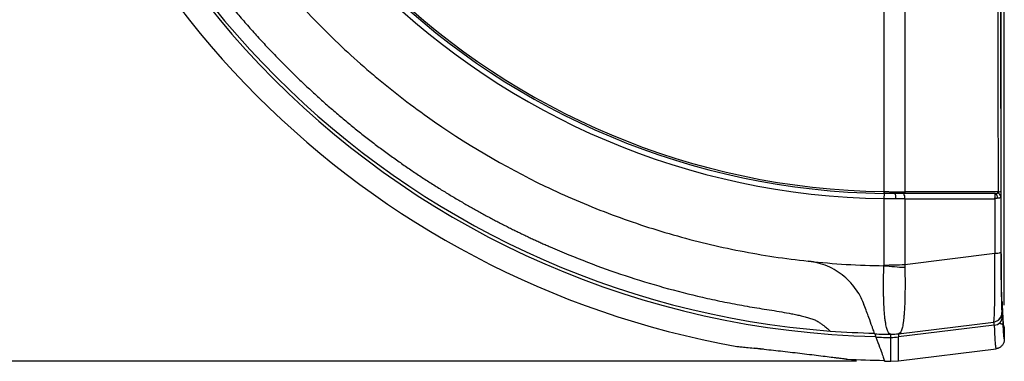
# Model space of a CAD drawing. Header units: millimetres. Extents: x 25 to 1092, y 25 to 838.
# Tile 35 of 94: x 524 to 670, y 195 to 245. Entities that reach past the tile are written whole.
import ezdxf

# ---------------------------------------------------------------- set-up
doc = ezdxf.new("R2010")
doc.units = ezdxf.units.MM
doc.header["$LTSCALE"] = 4
doc.layers.add('DIMENSIONS', color=140, linetype='Continuous', lineweight=25)
doc.styles.add('SLDTEXTSTYLE0', font='TXT', dxfattribs={"width": 0.7})
doc.dimstyles.new('SLDDIMSTYLE0', dxfattribs={"dimtxt": 8.632031, "dimasz": 13.208, "dimexe": 0, "dimexo": 0.0625, "dimgap": 2.158008, "dimtad": 0, "dimtih": 1, "dimtoh": 1, "dimrnd": 1e-09, "dimzin": 12, "dimdsep": 46, "dimtxsty": 'SLDTEXTSTYLE0', "dimsah": 1, "dimcen": 0.09, "dimadec": 0, "dimazin": 3, "dimtfac": 1, "dimtofl": 0, "dimtmove": 0, "dimatfit": 3, "dimfxl": 0, "dimfrac": 2, "dimtolj": 1, "dimtzin": 12, "dimarcsym": 0})
doc.dimstyles.new('SLDDIMSTYLE1', dxfattribs={"dimtxt": 8.632031, "dimasz": 13.208, "dimexe": 0, "dimexo": 0.0625, "dimgap": 2.158008, "dimtad": 0, "dimtih": 1, "dimtoh": 1, "dimrnd": 1e-09, "dimzin": 4, "dimdsep": 46, "dimtxsty": 'SLDTEXTSTYLE0', "dimsah": 1, "dimcen": 0.09, "dimadec": 0, "dimazin": 1, "dimtfac": 1, "dimtofl": 0, "dimtmove": 0, "dimatfit": 3, "dimfxl": 0, "dimfrac": 2, "dimtolj": 1, "dimtzin": 12, "dimarcsym": 0})

# ---------------------------------------------------------------- blocks, each defined once
blk = doc.blocks.new('_D')
at = {"layer": 'DIMENSIONS'}
for p, q in [((501.61, 522.38), (501.61, 558.65)), ((669.88, 202.92), (669.88, 558.65)), ((501.61, 545.95), (561.99, 545.95)), ((573.68, 545.95), (570.79, 545.95)), ((570.79, 545.95), (570.79, 532.23)), ((599.34, 545.95), (602.23, 545.95)), ((602.23, 545.95), (602.23, 532.23)), ((669.88, 545.95), (611.03, 545.95)), ((570.79, 532.23), (573.68, 532.23)), ((602.23, 532.23), (599.34, 532.23))]:
    blk.add_line(p, q, dxfattribs=at)
for points in [[(501.61, 545.95), (514.82, 543.91), (514.82, 547.98)], [(669.88, 545.95), (656.67, 547.98), (656.67, 543.91)]]:
    blk.add_solid(points, dxfattribs=at)
at = {"layer": 'DIMENSIONS', "char_height": 8.467, "attachment_point": 1, "style": 'SLDTEXTSTYLE0'}
for s, insert in [('168.3', (570.09, 558.79)), ('6.62', (573.68, 543.14))]:
    blk.add_mtext(s, dxfattribs=dict(at, insert=insert))
blk = doc.blocks.new('_D_2')
at = {"layer": 'DIMENSIONS'}
for p, q in [((496.87, 357.57), (454.35, 357.57)), ((467.05, 357.57), (467.05, 293.08)), ((454.23, 277.43), (451.33, 277.43)), ((451.33, 277.43), (451.33, 263.71)), ((479.88, 277.43), (482.78, 277.43)), ((482.78, 277.43), (482.78, 263.71)), ((451.33, 263.71), (454.23, 263.71)), ((482.78, 263.71), (479.88, 263.71)), ((467.05, 194.61), (467.05, 261.78)), ((647.97, 194.61), (454.35, 194.61))]:
    blk.add_line(p, q, dxfattribs=at)
for points in [[(467.05, 357.57), (465.02, 344.36), (469.08, 344.36)], [(467.05, 194.61), (469.08, 207.81), (465.02, 207.81)]]:
    blk.add_solid(points, dxfattribs=at)
at = {"layer": 'DIMENSIONS', "char_height": 8.467, "attachment_point": 1, "style": 'SLDTEXTSTYLE0'}
for s, insert in [('163.0', (450.64, 290.28)), ('6.42', (454.23, 274.63))]:
    blk.add_mtext(s, dxfattribs=dict(at, insert=insert))
blk = doc.blocks.new('_D_3')
at = {"layer": 'DIMENSIONS'}
for p, q in [((513.36, 520.53), (410.88, 520.53)), ((423.58, 520.53), (423.58, 373.46)), ((407.16, 357.8), (404.26, 357.8)), ((404.26, 357.8), (404.26, 344.09)), ((439.99, 357.8), (442.89, 357.8)), ((442.89, 357.8), (442.89, 344.09)), ((404.26, 344.09), (407.16, 344.09)), ((442.89, 344.09), (439.99, 344.09)), ((423.58, 194.61), (423.58, 342.15)), ((647.97, 194.61), (410.88, 194.61))]:
    blk.add_line(p, q, dxfattribs=at)
for points in [[(423.58, 520.53), (421.55, 507.32), (425.61, 507.32)], [(423.58, 194.61), (425.61, 207.81), (421.55, 207.81)]]:
    blk.add_solid(points, dxfattribs=at)
at = {"layer": 'DIMENSIONS', "char_height": 8.467, "attachment_point": 1, "style": 'SLDTEXTSTYLE0'}
for s, insert in [('325.9', (407.16, 370.65)), ('12.83', (407.16, 355))]:
    blk.add_mtext(s, dxfattribs=dict(at, insert=insert))

msp = doc.modelspace()

# ---------------------------------------------------------------- linework, layer by layer
for p, q in [((652.03094, 219.744525), (652.026902, 219.469658)), ((652.042005, 219.469437), (652.030778, 218.697994)), ((655.122982, 208.931242), (668.466199, 210.599189)), ((649.000872, 202.908094), (649.078562, 202.985785)), ((669.527996, 201.796302), (669.565592, 201.800918)), ((654.18423, 198.673695), (668.298733, 200.406738)), ((668.298733, 200.406738), (668.336329, 200.411354)), ((668.380432, 199.927871), (654.183571, 198.196104)), ((654.18423, 198.673695), (654.18412, 198.673681)), ((669.878021, 199.4754), (669.878021, 197.839283)), ((630.226046, 196.7961), (630.239735, 196.794729)), ((634.176727, 196.386223), (632.84184, 196.527566)), ((654.183651, 194.673623), (668.651128, 196.450006)), ((668.63246, 196.460001), (668.982055, 196.532849)), ((644.886665, 195.144846), (645.907919, 195.014867)), ((645.935104, 194.999698), (646.507525, 194.914196)), ((646.450964, 194.921684), (646.161939, 194.960027)), ((646.28263, 194.95883), (646.542149, 194.909587)), ((653.048107, 194.606657), (654.183925, 194.673657))]:
    msp.add_line(p, q)
at = {"flags": 128}
for points in [[(669.618729, 202.775659), (669.596745, 203.351166), (669.584894, 203.474937), (669.575215, 203.479017), (669.560106, 203.479329), (669.543799, 203.47975), (669.535187, 203.478158), (669.523107, 203.500013), (669.487097, 204.120802), (669.455322, 205.554358), (669.430823, 207.663069), (669.415953, 210.241298), (669.408611, 214.134845), (669.402811, 218.046804), (669.397521, 221.961774), (669.392743, 225.878848), (669.381061, 238.203355), (669.374904, 249.224947)], [(652.042005, 219.469437), (652.040117, 219.469465), (652.038229, 219.469492), (652.036341, 219.46952), (652.034453, 219.469547), (652.032565, 219.469575), (652.030677, 219.469603), (652.02879, 219.46963), (652.026902, 219.469658)]]:
    msp.add_lwpolyline(points, dxfattribs=at)
for centre, radius, start, end in [((653.734087, 328.55802), 130.32678, 181.2866802, 268.7133198), ((653.628021, 328.451954), 109.765582, 182.19249007, 269.1662368), ((653.628021, 328.451954), 108.994057, 183.03931783, 269.15829653), ((653.628021, 328.451954), 108.71916, 183.03931791, 269.15829653), ((653.734087, 328.55802), 129.846553, 184.28370006, 265.71629994), ((653.734087, 328.55802), 133.846553, 190.11603475, 259.88382732), ((701.408511, 218.960982), 49.369124, 179.09086927, 179.40989746), ((655.169995, 219.664634), 0.335057, 169.28197402, 218.87983666), ((654.253837, 218.859431), 0.885071, 348.96582695, 42.23238042), ((655.434476, 219.666166), 0.317666, 169.14500766, 221.95770908), ((668.247274, 218.850446), 0.65076, 351.72536459, 68.00667351), ((668.795027, 218.920225), 0.581879, 4.93965601, 84.13608381), ((669.028282, 220.699019), 0.975404, 265.53394224, 291.1337229), ((668.626283, 212.358792), 1.76687, 264.80170632, 295.51118004), ((653.628021, 328.451954), 119.707542, 263.88343648, 269.23228417), ((652.077837, 275.462891), 66.601301, 269.95832552, 272.62059131), ((658.578497, 274.583862), 66.154203, 264.31393467, 267.01803951), ((668.128075, 201.796218), 1.399921, 277.00208804, 0.00346044), ((668.165671, 201.800834), 1.399921, 277.00208507, 0.00346044), ((668.250814, 201.28114), 1.359463, 275.47119829, 358.32421967), ((653.734087, 328.55802), 129.846553, 265.71629994, 268.63073549), ((653.628021, 328.451954), 129.846553, 268.69513711, 269.72523946), ((653.04287, 206.521894), 7.915089, 269.72837767, 279.22561308), ((653.087406, 207.60661), 9, 269.74368267, 277), ((653.628021, 328.451954), 130.32678, 268.77744814, 269.74543132), ((653.057424, 207.631495), 9.502358, 269.94844443, 276.8062535), ((653.086881, 207.627416), 9.501032, 269.7713978, 276.62882836), ((630.412705, 197.753805), 0.974549, 259.77654348, 275.86223797), ((653.734087, 328.55802), 133.846553, 266.92367081, 269.29401829), ((653.628021, 328.451954), 133.846553, 269.35623103, 269.75169888)]:
    msp.add_arc(centre, radius, start, end)
for points, knots in [([(524.25027, 318.859127), (524.250983, 318.858427), (524.252404, 318.857032), (524.263857, 318.845636), (524.281969, 318.8274), (524.307266, 318.801661), (524.356098, 318.751453), (524.445691, 318.657846), (524.601109, 318.487962), (524.794723, 318.264289), (525.02573, 317.976799), (525.28262, 317.63145), (525.519103, 317.27765), (525.707026, 316.971588), (525.829294, 316.744509), (525.922541, 316.532058), (526.004707, 316.325921), (526.131676, 315.975034), (526.298377, 315.442384), (526.479272, 314.75533), (526.645326, 314.020761), (526.842573, 313.047816), (527.069354, 311.802203), (527.270366, 310.582847), (527.42738, 309.595696), (527.547575, 308.833642), (527.745677, 307.585572), (528.083876, 305.618981), (528.598937, 302.941588), (529.402863, 299.236532), (530.553851, 294.661399), (532.203217, 289.136208), (534.236939, 283.326667), (536.118541, 278.702553), (537.629636, 275.327616), (538.596099, 273.268177), (539.599888, 271.224695), (540.640601, 269.198177), (541.71779, 267.18964), (542.830973, 265.200077), (543.97963, 263.230468), (545.163208, 261.28177), (546.381118, 259.354923), (547.632738, 257.450843), (548.917413, 255.57042), (550.234459, 253.714522), (551.583159, 251.88399), (552.962769, 250.079636), (554.37252, 248.302246), (555.811603, 246.552562), (557.279243, 244.831354), (558.774413, 243.139128), (560.29693, 241.477228), (561.84336, 239.843727), (562.897184, 238.779154), (563.423519, 238.247451)], [0, 0, 0, 0, 0.0031705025, 0.0063176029, 0.0094438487, 0.0125518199, 0.0156441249, 0.0235353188, 0.0312147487, 0.0391313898, 0.0468156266, 0.0547567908, 0.0623815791, 0.0667257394, 0.0701715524, 0.0726068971, 0.0752246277, 0.0780374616, 0.0854616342, 0.093767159, 0.1010261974, 0.1094878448, 0.1252184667, 0.140926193, 0.1483444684, 0.1566344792, 0.1651702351, 0.1880565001, 0.219339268, 0.2508432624, 0.3071892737, 0.367548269, 0.431985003, 0.5005477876, 0.5243553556, 0.5481855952, 0.5720345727, 0.595898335, 0.619772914, 0.6436543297, 0.6675385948, 0.6914217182, 0.7152997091, 0.7391685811, 0.7630243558, 0.7868630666, 0.8106807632, 0.8344735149, 0.8582374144, 0.8819685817, 0.9056631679, 0.9293173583, 0.9529273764, 0.9764894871, 1, 1, 1, 1]), ([(534.611176, 315.614594), (534.976194, 312.229242), (535.485121, 308.860773), (536.463688, 303.848896), (536.82554, 302.186618), (537.615931, 298.892421), (538.044862, 297.25844), (540.355365, 289.153021), (542.732375, 282.874221), (547.091206, 273.764484), (548.675936, 270.779147), (550.827021, 267.113643), (551.266003, 266.383535), (552.156928, 264.936966), (552.60936, 264.219652), (553.987461, 262.085535), (554.93401, 260.686618), (557.855199, 256.559723), (559.910992, 253.901268), (564.235196, 248.766505), (566.503614, 246.290203), (571.258188, 241.52413), (573.74442, 239.234426), (576.990381, 236.490663), (577.646744, 235.947685), (578.967347, 234.87857), (579.632312, 234.351809), (581.641091, 232.794735), (582.998777, 231.787612), (589.87907, 226.905561), (595.67729, 223.491377), (603.288565, 219.831307), (604.829164, 219.12996), (607.947829, 217.789897), (609.528069, 217.150533), (614.300287, 215.33816), (617.522835, 214.269747), (622.41721, 212.873306), (624.058784, 212.442268), (627.362285, 211.649493), (629.025357, 211.287539), (634.037067, 210.309019), (637.405423, 209.800115), (640.790661, 209.435108)], [0, 0, 0, 0, 0.0625, 0.0625, 0.09375, 0.09375, 0.125, 0.125, 0.25, 0.25, 0.3125, 0.3125, 0.328125, 0.328125, 0.34375, 0.34375, 0.375, 0.375, 0.4375, 0.4375, 0.5, 0.5, 0.5625, 0.5625, 0.578125, 0.578125, 0.59375, 0.59375, 0.625, 0.625, 0.75, 0.75, 0.78125, 0.78125, 0.8125, 0.8125, 0.875, 0.875, 0.90625, 0.90625, 0.9375, 0.9375, 1, 1, 1, 1]), ([(652.036489, 246.618125), (652.036326, 246.017975), (652.035997, 244.803928), (652.035519, 242.962638), (652.035051, 241.080472), (652.034597, 239.157525), (652.034158, 237.193863), (652.03373, 235.189567), (652.033235, 232.774928), (652.032673, 229.928033), (652.032067, 226.627406), (652.031488, 223.220345), (652.031124, 220.915179), (652.03094, 219.744525)], [0, 0, 0, 0, 0.0668730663, 0.135277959, 0.2052146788, 0.2766832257, 0.3496835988, 0.4242157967, 0.5002798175, 0.6191431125, 0.7420509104, 0.8690032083, 1, 1, 1, 1]), ([(668.927967, 246.602135), (668.928299, 245.9122), (668.928962, 244.532246), (668.930136, 242.462729), (668.931442, 240.393425), (668.932892, 238.324429), (668.934483, 236.255786), (668.936215, 234.187556), (668.938089, 232.119797), (668.940104, 230.052564), (668.942262, 227.985917), (668.94456, 225.919905), (668.947002, 223.854613), (668.949575, 221.789997), (668.951411, 220.414411), (668.952328, 219.726576)], [0, 0, 0, 0, 0.076866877, 0.1537431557, 0.2306288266, 0.3075238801, 0.3844283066, 0.4613420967, 0.5382652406, 0.615197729, 0.692139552, 0.7690907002, 0.846051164, 0.9230209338, 1, 1, 1, 1]), ([(669.355598, 246.623558), (669.35593, 245.93397), (669.356594, 244.554899), (669.357769, 242.486968), (669.359076, 240.419758), (669.360526, 238.353305), (669.362117, 236.287599), (669.36385, 234.222642), (669.365724, 232.158433), (669.367739, 230.094974), (669.369896, 228.032265), (669.372193, 225.970298), (669.374635, 223.909103), (669.377208, 221.848576), (669.379042, 220.475706), (669.37996, 219.789219)], [0, 0, 0, 0, 0.07694619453, 0.15388082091, 0.23080598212, 0.30772378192, 0.38463632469, 0.46154571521, 0.53845405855, 0.61536345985, 0.69227602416, 0.76919385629, 0.8461190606, 0.92305374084, 1, 1, 1, 1]), ([(563.423519, 238.247451), (563.690064, 237.982261), (564.221158, 237.453866), (565.02357, 236.673166), (565.826136, 235.904872), (566.629244, 235.149541), (567.43249, 234.406927), (568.235681, 233.676992), (569.038576, 232.959635), (569.840949, 232.254769), (570.642578, 231.5623), (571.443244, 230.882129), (572.242733, 230.214156), (573.040834, 229.558277), (573.837342, 228.914383), (574.632054, 228.282367), (575.424774, 227.662115), (576.215307, 227.053512), (577.003466, 226.456442), (577.789065, 225.870785), (578.571924, 225.29642), (579.351867, 224.733223), (580.128722, 224.18107), (580.902322, 223.639835), (581.672502, 223.109388), (582.439104, 222.589601), (583.201971, 222.080343), (583.960955, 221.581483), (584.715906, 221.092887), (585.466682, 220.614423), (586.213144, 220.145956), (586.955157, 219.687351), (587.692589, 219.238472), (588.425314, 218.799185), (589.153208, 218.369351), (589.87615, 217.948837), (590.594024, 217.537503), (591.306719, 217.135215), (592.014125, 216.741836), (592.716136, 216.357228), (593.412651, 215.981257), (594.10357, 215.613786), (594.788799, 215.25468), (595.468246, 214.903803), (596.141822, 214.561021), (596.809441, 214.226201), (597.47102, 213.899208), (598.12648, 213.579911), (598.775744, 213.268178), (599.418739, 212.963877), (600.055394, 212.666879), (600.68564, 212.377054), (601.309412, 212.094275), (601.926649, 211.818413), (604.154675, 210.836665), (608.039222, 209.244032), (613.654401, 207.242506), (619.350532, 205.506962), (624.162022, 204.282558), (628.042896, 203.438421), (630.501901, 202.963165), (632.46193, 202.620937), (633.937328, 202.381659), (635.39925, 202.15314), (636.872528, 201.911342), (638.111581, 201.687637), (639.078015, 201.494311), (639.809541, 201.332538), (640.497898, 201.156097), (641.073078, 200.981844), (641.494786, 200.832743), (641.753196, 200.728086), (641.940784, 200.641548), (642.071938, 200.572992), (642.194568, 200.500953), (642.430421, 200.35756), (642.75942, 200.140633), (643.119598, 199.875467), (643.418103, 199.637297), (643.650155, 199.437487), (643.826693, 199.276445), (643.93478, 199.173119), (643.996609, 199.112763), (644.029236, 199.080276), (644.0332, 199.076235), (644.035194, 199.074203)], [0, 0, 0, 0, 0.0118156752, 0.0235428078, 0.0351809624, 0.0467297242, 0.0581886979, 0.0695575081, 0.0808357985, 0.0920232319, 0.1031194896, 0.1141242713, 0.1250372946, 0.1358582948, 0.1465870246, 0.1572232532, 0.167766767, 0.1782173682, 0.188574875, 0.1988391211, 0.2090099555, 0.2190872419, 0.2290708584, 0.2389606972, 0.2487566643, 0.258458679, 0.2680666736, 0.2775805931, 0.2870003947, 0.2963260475, 0.3055575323, 0.3146948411, 0.3237379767, 0.3326869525, 0.341541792, 0.3503025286, 0.3589692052, 0.3675418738, 0.3760205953, 0.3844054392, 0.3926964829, 0.4008938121, 0.4089975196, 0.4170077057, 0.4249244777, 0.4327479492, 0.4404782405, 0.4481154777, 0.4556597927, 0.4631113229, 0.470470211, 0.4777366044, 0.4849106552, 0.4919925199, 0.4989823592, 0.5614229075, 0.6238712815, 0.6862501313, 0.7484827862, 0.7798311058, 0.8110500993, 0.8271795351, 0.8423557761, 0.858020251, 0.8736773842, 0.8892945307, 0.8976892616, 0.9048801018, 0.9131586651, 0.9206114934, 0.9247311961, 0.9284654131, 0.9305322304, 0.9324455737, 0.9342807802, 0.9364449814, 0.9442514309, 0.952399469, 0.9601878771, 0.9682066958, 0.9760519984, 0.984120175, 0.9893593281, 0.9946484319, 1, 1, 1, 1]), ([(653.637569, 219.457199), (653.549266, 219.457341), (653.372977, 219.457624), (653.107357, 219.458787), (652.841552, 219.460501), (652.575383, 219.462842), (652.308833, 219.465749), (652.130971, 219.468208), (652.042005, 219.469437)], [0, 0, 0, 0, 0.1675597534, 0.3345169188, 0.5010563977, 0.6673620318, 0.8336162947, 1, 1, 1, 1]), ([(652.045601, 219.744305), (652.134856, 219.74304), (652.312392, 219.740522), (652.57695, 219.737544), (652.83801, 219.735142), (653.095213, 219.733353), (653.348375, 219.732086), (653.515135, 219.73168), (653.597956, 219.731478)], [0, 0, 0, 0, 0.1716183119, 0.3413644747, 0.5091532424, 0.6749044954, 0.8385433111, 1, 1, 1, 1]), ([(653.597956, 219.731478), (653.596823, 219.672014), (653.599852, 219.599412), (653.615423, 219.491656), (653.627247, 219.461452), (653.637569, 219.457199)], [0, 0, 0, 0, 0.5, 0.5, 1, 1, 1, 1]), ([(653.597956, 219.731478), (653.68256, 219.731264), (653.851541, 219.730837), (654.102803, 219.730063), (654.351638, 219.729172), (654.597854, 219.728158), (654.759912, 219.72735), (654.840783, 219.726947)], [0, 0, 0, 0, 0.201242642, 0.4019419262, 0.6020190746, 0.8013969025, 1, 1, 1, 1]), ([(653.637569, 219.457199), (653.653848, 219.451147), (653.671189, 219.428641), (653.703954, 219.344081), (653.719256, 219.281854), (653.743395, 219.129826), (653.752152, 219.040619), (653.761927, 218.860321), (653.763013, 218.769748), (653.761375, 218.687673)], [0, 0, 0, 0, 0.25, 0.25, 0.5, 0.5, 0.75, 0.75, 1, 1, 1, 1]), ([(654.909165, 219.454322), (654.825464, 219.454581), (654.658376, 219.455096), (654.405194, 219.455739), (654.150801, 219.4563), (653.89506, 219.456789), (653.723382, 219.457062), (653.637569, 219.457199)], [0, 0, 0, 0, 0.2010895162, 0.4014214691, 0.6012098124, 0.8006662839, 1, 1, 1, 1]), ([(655.198248, 219.453781), (655.150126, 219.45382), (655.054073, 219.4539), (654.957404, 219.454182), (654.909165, 219.454322)], [0, 0, 0, 0, 0.5009908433, 1, 1, 1, 1]), ([(668.453891, 218.689128), (668.460636, 218.713088), (668.475033, 218.764228), (668.494053, 218.846142), (668.513057, 218.94412), (668.528319, 219.053204), (668.538449, 219.174114), (668.538974, 219.285966), (668.528466, 219.374401), (668.512054, 219.431524), (668.497757, 219.446672), (668.490983, 219.453849)], [0, 0, 0, 0, 0.0666596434, 0.1422782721, 0.227238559, 0.3426894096, 0.4612394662, 0.6116073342, 0.7530782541, 0.8830051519, 1, 1, 1, 1]), ([(668.490983, 219.453849), (668.58192, 219.455105), (668.663959, 219.4577), (668.788776, 219.471045), (668.8325, 219.482408), (668.854475, 219.49906)], [0, 0, 0, 0, 0.5, 0.5, 1, 1, 1, 1]), ([(668.854475, 219.49906), (668.887146, 219.523817), (668.914237, 219.55804), (668.948835, 219.637228), (668.956309, 219.682473), (668.952328, 219.726576)], [0, 0, 0, 0, 0.5, 0.5, 1, 1, 1, 1]), ([(669.37996, 219.789219), (669.37999, 219.75731), (669.38005, 219.693951), (669.379962, 219.598972), (669.379742, 219.505544), (669.379376, 219.413647), (669.378845, 219.31829), (669.378104, 219.22092), (669.377139, 219.126728), (669.376023, 219.040736), (669.375173, 218.993897), (669.374745, 218.970329)], [0, 0, 0, 0, 0.100207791, 0.198973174, 0.2975854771, 0.3973399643, 0.4994884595, 0.6219504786, 0.7491944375, 0.87379931, 1, 1, 1, 1]), ([(652.030778, 218.697994), (652.030682, 218.063783), (652.030487, 216.784183), (652.030206, 214.849271), (652.029929, 212.881885), (652.029657, 210.882102), (652.029482, 209.538823), (652.029394, 208.861608)], [0, 0, 0, 0, 0.1931889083, 0.3897833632, 0.5897833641, 0.7931889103, 1, 1, 1, 1]), ([(653.761375, 218.687673), (653.666077, 218.687594), (653.475486, 218.687438), (653.187675, 218.688112), (652.898956, 218.689453), (652.609621, 218.691548), (652.320165, 218.69431), (652.127173, 218.696767), (652.030778, 218.697994)], [0, 0, 0, 0, 0.1669697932, 0.3339338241, 0.5008051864, 0.6674972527, 0.833923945, 1, 1, 1, 1]), ([(655.122546, 218.690034), (655.032978, 218.68982), (654.854151, 218.689395), (654.582769, 218.688848), (654.310117, 218.688376), (654.036509, 218.687978), (653.852932, 218.687774), (653.761375, 218.687673)], [0, 0, 0, 0, 0.201591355, 0.4024897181, 0.6025912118, 0.8017942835, 1, 1, 1, 1]), ([(668.89126, 218.75679), (668.872147, 218.755064), (668.831048, 218.751354), (668.761456, 218.741379), (668.682222, 218.728665), (668.579881, 218.71035), (668.501648, 218.697172), (668.453891, 218.689128)], [0, 0, 0, 0, 0.1461075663, 0.314186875, 0.5034483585, 0.6968852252, 1, 1, 1, 1]), ([(669.374745, 218.970329), (669.373565, 218.957528), (669.371154, 218.93137), (669.356835, 218.897716), (669.333202, 218.867136), (669.298329, 218.840288), (669.246652, 218.814671), (669.168461, 218.791585), (669.052244, 218.770769), (668.947287, 218.761655), (668.89126, 218.75679)], [0, 0, 0, 0, 0.0903918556, 0.1847074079, 0.2830760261, 0.385528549, 0.4919894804, 0.635522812, 0.8054362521, 1, 1, 1, 1]), ([(669.374745, 218.970329), (669.375707, 218.285775), (669.377631, 216.916687), (669.380697, 214.864584), (669.383884, 212.813552), (669.386129, 211.447317), (669.387251, 210.76419)], [0, 0, 0, 0, 0.2500034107, 0.4999999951, 0.7499965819, 1, 1, 1, 1]), ([(668.298733, 200.406738), (668.316348, 200.4089), (668.333299, 200.470011), (668.365069, 200.710134), (668.379807, 200.887549), (668.400183, 201.240428), (668.406684, 201.37259), (668.419084, 201.667115), (668.424992, 201.830041), (668.441467, 202.356391), (668.450904, 202.759306), (668.466608, 203.671806), (668.472883, 204.186356), (668.481621, 205.288457), (668.484173, 205.878993), (668.485181, 206.826085), (668.485037, 207.153457), (668.483794, 207.815673), (668.4827, 208.151824), (668.478026, 209.175116), (668.473067, 209.877008), (668.4662, 210.599189)], [0, 0, 0, 0, 0.125, 0.125, 0.25, 0.25, 0.3125, 0.3125, 0.375, 0.375, 0.5, 0.5, 0.625, 0.625, 0.75, 0.75, 0.8125, 0.8125, 0.875, 0.875, 1, 1, 1, 1]), ([(669.387251, 210.76419), (669.38744, 210.658693), (669.387816, 210.447952), (669.388547, 210.134064), (669.3894, 209.822452), (669.390386, 209.513235), (669.391501, 209.206375), (669.393578, 208.69912), (669.397086, 208.002679), (669.402701, 207.146941), (669.409355, 206.336432), (669.419536, 205.32508), (669.434533, 204.205121), (669.451943, 203.313463), (669.466911, 202.748496), (669.478587, 202.400767), (669.490612, 202.129674), (669.501519, 201.957954), (669.511201, 201.858326), (669.519578, 201.805234), (669.525186, 201.799284), (669.527996, 201.796302)], [0, 0, 0, 0, 0.02086659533, 0.04168325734, 0.06247145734, 0.08325275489, 0.10404873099, 0.12488092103, 0.18741074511, 0.25004732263, 0.31221701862, 0.37463040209, 0.49979198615, 0.62429554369, 0.68670153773, 0.74952156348, 0.81169032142, 0.87423328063, 0.91604767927, 0.95792821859, 1, 1, 1, 1]), ([(649.115572, 202.912937), (648.984942, 203.271839), (648.828275, 203.638437), (648.453483, 204.37892), (648.234567, 204.754077), (647.727396, 205.497945), (647.44557, 205.85743), (646.823911, 206.544678), (646.4823, 206.873962), (645.745679, 207.486758), (645.356812, 207.765649), (644.539213, 208.267252), (644.107804, 208.491092), (642.770965, 209.064773), (641.84126, 209.313361), (640.873001, 209.425885)], [0, 0, 0, 0, 0.125, 0.125, 0.25, 0.25, 0.375, 0.375, 0.5, 0.5, 0.625, 0.625, 0.75, 0.75, 1, 1, 1, 1]), ([(653.005347, 198.606894), (652.935549, 198.607228), (652.871165, 198.64468), (652.743283, 198.789891), (652.680021, 198.8971), (652.552802, 199.187923), (652.48891, 199.371035), (652.394276, 199.724414), (652.362853, 199.856067), (652.301756, 200.15086), (652.272088, 200.313756), (652.2156, 200.680497), (652.188769, 200.884233), (652.151947, 201.232735), (652.140369, 201.358118), (652.118441, 201.608203), (652.10805, 201.736789), (652.078386, 202.134498), (652.060578, 202.415341), (652.028814, 203.020011), (652.014825, 203.344123), (651.997863, 203.876946), (651.992946, 204.060749), (651.986898, 204.347876), (651.985103, 204.445494), (651.982782, 204.595107), (651.982104, 204.647865), (651.98072, 204.743452), (651.980071, 204.791626), (651.974646, 205.228568), (651.972775, 205.641489), (651.976033, 206.5041), (651.981203, 206.955111), (651.998304, 207.864205), (652.010086, 208.316144), (652.024088, 208.755158)], [0, 0, 0, 0, 0.125, 0.125, 0.25, 0.25, 0.375, 0.375, 0.4375, 0.4375, 0.5, 0.5, 0.5625, 0.5625, 0.59375, 0.59375, 0.625, 0.625, 0.6875, 0.6875, 0.75, 0.75, 0.78125, 0.78125, 0.796875, 0.796875, 0.8046875, 0.8046875, 0.8125, 0.8125, 0.875, 0.875, 0.9375, 0.9375, 1, 1, 1, 1]), ([(655.137054, 208.519234), (655.143222, 208.154586), (655.147493, 207.792062), (655.153537, 207.071294), (655.155274, 206.717617), (655.156824, 205.686745), (655.152237, 205.03419), (655.131257, 203.795398), (655.113195, 203.232436), (655.075587, 202.461784), (655.061428, 202.216926), (655.032283, 201.754421), (655.017115, 201.538615), (654.984351, 201.133008), (654.966762, 200.943245), (654.928342, 200.587074), (654.907509, 200.420867), (654.840251, 199.960617), (654.788728, 199.702003), (654.671338, 199.270428), (654.605325, 199.097688), (654.462339, 198.837783), (654.384497, 198.751277), (654.311837, 198.709189)], [0, 0, 0, 0, 0.0625, 0.0625, 0.125, 0.125, 0.25, 0.25, 0.375, 0.375, 0.4375, 0.4375, 0.5, 0.5, 0.5625, 0.5625, 0.625, 0.625, 0.75, 0.75, 0.875, 0.875, 1, 1, 1, 1]), ([(669.399501, 200.564715), (669.408988, 200.574303), (669.508909, 200.675272), (669.58451, 201.119733), (669.608848, 201.848289), (669.575317, 202.741398), (669.560523, 203.020952), (669.559692, 203.036651)], [0, 0, 0, 0, 0.0389774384, 0.4104933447, 0.7250376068, 0.984558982, 1, 1, 1, 1]), ([(650.671131, 198.639072), (650.671131, 198.639072), (650.636329, 198.734692), (650.534451, 199.014599), (650.492122, 199.130897), (650.390031, 199.411387), (650.331104, 199.573288), (650.131915, 200.120558), (649.9693, 200.567338), (649.580778, 201.634792), (649.36017, 202.240908), (649.115572, 202.912937)], [0, 0, 0, 0, 0.25, 0.25, 0.375, 0.375, 0.5, 0.5, 0.75, 0.75, 1, 1, 1, 1]), ([(669.565592, 201.800918), (669.566963, 201.800193), (669.569699, 201.798744), (669.573792, 201.784727), (669.577865, 201.762024), (669.581917, 201.729795), (669.585949, 201.688264), (669.58996, 201.637374), (669.593951, 201.577126), (669.597921, 201.507572), (669.60187, 201.428504), (669.605801, 201.340714), (669.608395, 201.274539), (669.609695, 201.241385)], [0, 0, 0, 0, 0.0915585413, 0.1827373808, 0.2736188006, 0.3642858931, 0.4548223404, 0.5453121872, 0.635839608, 0.7264886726, 0.8173431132, 0.9084860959, 1, 1, 1, 1]), ([(669.878021, 199.4754), (669.851413, 199.535913), (669.798062, 199.657249), (669.721804, 200.566826), (669.663746, 201.666193), (669.630679, 202.461496), (669.620275, 202.735024), (669.618729, 202.775659)], [0, 0, 0, 0, 0.3022908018, 0.6061293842, 0.8749502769, 0.9814228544, 1, 1, 1, 1]), ([(669.14759, 200.22518), (669.174352, 200.223647), (669.228903, 200.220522), (669.310879, 200.204327), (669.39316, 200.178835), (669.473953, 200.142862), (669.551379, 200.096724), (669.62351, 200.0409), (669.688722, 199.976403), (669.76048, 199.885053), (669.850914, 199.724267), (669.867489, 199.572091), (669.878021, 199.4754)], [0, 0, 0, 0, 0.0694992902, 0.1416640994, 0.2161805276, 0.29265251, 0.3706092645, 0.4495192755, 0.5288101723, 0.6078928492, 0.7508569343, 1, 1, 1, 1]), ([(669.609695, 201.241385), (669.613018, 201.155229), (669.619662, 200.982996), (669.629677, 200.737083), (669.639722, 200.500448), (669.649801, 200.273971), (669.659913, 200.057416), (669.670058, 199.850846), (669.680236, 199.654244), (669.690448, 199.467616), (669.700692, 199.290959), (669.71097, 199.124275), (669.721281, 198.967562), (669.731624, 198.820822), (669.744959, 198.645073), (669.761298, 198.453027), (669.780659, 198.261294), (669.800057, 198.104989), (669.819494, 197.983883), (669.838969, 197.898834), (669.858483, 197.846638), (669.871505, 197.841735), (669.878021, 197.839283)], [0, 0, 0, 0, 0.0385286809, 0.0770231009, 0.115489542, 0.1539342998, 0.1923636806, 0.2307839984, 0.2692015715, 0.3076227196, 0.3460537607, 0.3845010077, 0.4229707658, 0.4614693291, 0.5000029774, 0.5715264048, 0.6429507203, 0.7143162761, 0.7856635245, 0.8570329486, 0.928464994, 1, 1, 1, 1]), ([(654.311837, 198.709189), (654.301283, 198.703926), (654.280258, 198.693443), (654.237718, 198.681587), (654.20202, 198.676319), (654.18423, 198.673695)], [0, 0, 0, 0, 0.3358166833, 0.6690078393, 1, 1, 1, 1]), ([(668.380432, 199.927871), (668.393071, 199.605245), (668.420699, 198.900039), (668.466638, 197.983166), (668.520273, 197.175127), (668.576624, 196.607429), (668.615255, 196.532976), (668.633253, 196.498289)], [0, 0, 0, 0, 0.1544870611, 0.3376832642, 0.549577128, 0.7901553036, 1, 1, 1, 1]), ([(650.847377, 198.154841), (651.035299, 197.638528), (651.411142, 196.605909), (651.805736, 195.521771), (652.049227, 194.852786), (652.154762, 194.56283), (652.129006, 194.633594), (652.125576, 194.643019)], [0, 0, 0, 0, 0.2371921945, 0.4743820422, 0.7184402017, 0.9624973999, 1, 1, 1, 1]), ([(653.048347, 194.606737), (653.048356, 194.685572), (653.048374, 194.843258), (653.048507, 196.025853), (653.048817, 197.426258), (653.048973, 198.12646)], [0, 0, 0, 0, 0.3332873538, 0.6666436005, 1, 1, 1, 1]), ([(654.183651, 194.673623), (654.183651, 194.673623), (654.183651, 194.969952), (654.183651, 196.14732), (654.183651, 197.028345), (654.183651, 198.189901)], [0, 0, 0, 0, 0.5, 0.5, 1, 1, 1, 1]), ([(669.878021, 197.839283), (669.877011, 197.799113), (669.874833, 197.712515), (669.855186, 197.574044), (669.81718, 197.419359), (669.753427, 197.251742), (669.65841, 197.076942), (669.531837, 196.909305), (669.378685, 196.760611), (669.208484, 196.638877), (669.026224, 196.546182), (668.838883, 196.480701), (668.711082, 196.459879), (668.648518, 196.449686)], [0, 0, 0, 0, 0.0594455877, 0.128155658, 0.2065424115, 0.2948157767, 0.3928581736, 0.5000914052, 0.604475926, 0.7076829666, 0.8086125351, 0.9063079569, 1, 1, 1, 1]), ([(630.239735, 196.794729), (630.357043, 196.782979), (630.591727, 196.759473), (631.397394, 196.677943), (632.423519, 196.572423), (634.025351, 196.404567), (636.314303, 196.157012), (639.216896, 195.826691), (642.038186, 195.488517), (644.056104, 195.234476), (644.888659, 195.126344), (645.088605, 195.100375)], [0, 0, 0, 0, 0.07986746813, 0.15978061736, 0.23955668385, 0.31877749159, 0.47660740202, 0.63450377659, 0.79218168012, 0.95009058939, 1, 1, 1, 1]), ([(645.088605, 195.100375), (645.215727, 195.083944), (645.682158, 195.023658), (646.213491, 194.953236), (646.598476, 194.902097), (646.562536, 194.906874), (646.551204, 194.908381)], [0, 0, 0, 0, 0.1320361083, 0.4844626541, 0.8374419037, 1, 1, 1, 1])]:
    msp.add_open_spline(points, degree=3, knots=knots)
for points in [[(655.120727, 246.601883), (655.121509, 237.629579), (655.122052, 228.637143), (655.122495, 219.72599)], [(652.03094, 219.744525), (652.035827, 219.744451), (652.040714, 219.744378), (652.045601, 219.744305)], [(654.840783, 219.726947), (654.935336, 219.726473), (655.029263, 219.726156), (655.122495, 219.72599)], [(668.952328, 219.726576), (664.342384, 219.724224), (659.732439, 219.724029), (655.122495, 219.72599)], [(668.490983, 219.453849), (664.060038, 219.45182), (659.629126, 219.451797), (655.198248, 219.453781)], [(655.122546, 218.690034), (655.122704, 215.433659), (655.122849, 212.180725), (655.122982, 208.931242)], [(655.122546, 218.690034), (659.566328, 218.687671), (664.01011, 218.68737), (668.453891, 218.689128)], [(668.453891, 218.689128), (668.457994, 215.989347), (668.462097, 213.292513), (668.466199, 210.599189)], [(640.790661, 209.435108), (640.81812, 209.432148), (640.845567, 209.429073), (640.873001, 209.425885)], [(652.024088, 208.755158), (652.027576, 208.790294), (652.02939, 208.825769), (652.029394, 208.861608)], [(655.122982, 208.931242), (655.130135, 208.791957), (655.134763, 208.654671), (655.137054, 208.519234)], [(668.380432, 199.927871), (668.369304, 200.252209), (668.354572, 200.413594), (668.336329, 200.411354)], [(650.671131, 198.639072), (650.671131, 198.639072), (650.730381, 198.476284), (650.847377, 198.154841)], [(653.047144, 198.6067), (653.047144, 198.6067), (653.030351, 198.606774), (653.005347, 198.606894)], [(653.048873, 198.129141), (653.026957, 198.446359), (653.026278, 198.605557), (653.047026, 198.606694)], [(654.18412, 198.673681), (654.184578, 198.673737), (654.184363, 198.51453), (654.18357, 198.196104)], [(653.048973, 198.12646), (653.048968, 198.127355), (653.048935, 198.128248), (653.048873, 198.129141)], [(654.183651, 198.189901), (654.183624, 198.191968), (654.183597, 198.194036), (654.18357, 198.196104)]]:
    msp.add_open_spline(points, degree=3)

# ---------------------------------------------------------------- dimensions: what is measured, and where the dimension line sits
at = {"layer": 'DIMENSIONS'}
dim = msp.add_linear_dim(base=(501.614021, 545.946322), p1=(669.878021, 197.839283), p2=(501.614021, 517.300325), dimstyle='SLDDIMSTYLE0', dxfattribs=at)
dim.commit()
dim.dimension.update_dxf_attribs({"geometry": '_D', "text_midpoint": (586.510362, 545.946322), "dimtype": 160})
for base, p1, p2, dimstyle, picture, middle in [((423.578938, 520.53295), (653.048107, 194.606657), (518.443935, 520.53295), 'SLDDIMSTYLE0', '_D_3', (423.578938, 357.804534)), ((467.052649, 194.606657), (501.946021, 357.569804), (653.048107, 194.606657), 'SLDDIMSTYLE1', '_D_2', (467.052649, 277.432565))]:
    dim = msp.add_linear_dim(base=base, p1=p1, p2=p2, angle=90, dimstyle=dimstyle, dxfattribs=at)
    dim.commit()
    dim.dimension.update_dxf_attribs({"geometry": picture, "text_midpoint": middle, "dimtype": 160})

doc.saveas('drawing.dxf')
